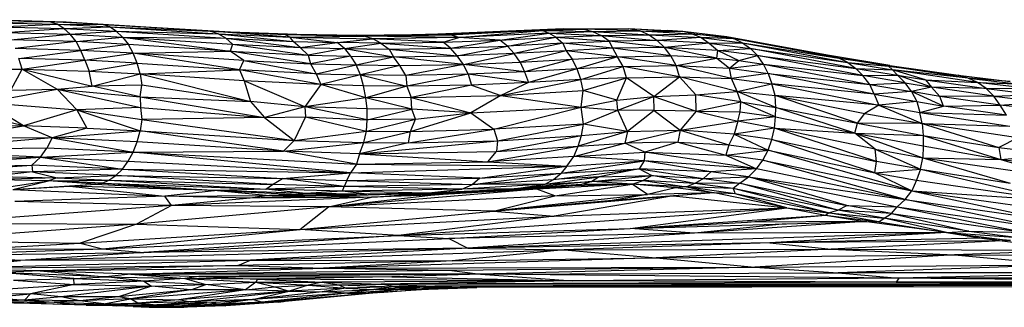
# Paper-space layout '_Izquierda' of a CAD drawing. Header units: millimetres. Extents: x 71 to 677, y -2 to 78.
# Tile 10 of 11: x 561 to 635, y 1 to 23. Entities that reach past the tile are written whole.
import ezdxf

# ---------------------------------------------------------------- set-up
doc = ezdxf.new("R2010")
doc.units = ezdxf.units.MM

psp = doc.layouts.new('_Izquierda')

# ---------------------------------------------------------------- linework, layer by layer
at = {"color": 7, "linetype": 'Continuous', "lineweight": 25}
for p, q in [((563.465, 22.403), (558.16, 22.558)), ((564.705, 22.385), (558.16, 22.558)), ((563.465, 22.403), (559.098, 22.346)), ((559.098, 22.346), (564.011, 22.22)), ((564.011, 22.22), (563.465, 22.403)), ((564.705, 22.385), (563.465, 22.403)), ((567.478, 22.203), (563.465, 22.403)), ((567.478, 22.203), (564.705, 22.385)), ((564.705, 22.385), (577.08, 21.646)), ((559.607, 22.034), (564.011, 22.22)), ((559.607, 22.034), (564.53, 21.903)), ((560.077, 21.596), (564.53, 21.903)), ((560.077, 21.596), (565.01, 21.462)), ((564.53, 21.903), (564.011, 22.22)), ((564.011, 22.22), (567.97, 22.017)), ((564.011, 22.22), (567.478, 22.203)), ((564.53, 21.903), (567.97, 22.017)), ((565.01, 21.462), (564.53, 21.903)), ((564.53, 21.903), (568.475, 21.696)), ((565.01, 21.462), (568.475, 21.696)), ((567.97, 22.017), (567.478, 22.203)), ((567.478, 22.203), (577.08, 21.646)), ((575.562, 21.703), (567.478, 22.203)), ((568.475, 21.696), (567.97, 22.017)), ((567.97, 22.017), (576.169, 21.506)), ((567.97, 22.017), (575.562, 21.703)), ((568.941, 21.252), (568.475, 21.696)), ((568.475, 21.696), (576.724, 21.178)), ((568.475, 21.696), (576.169, 21.506)), ((576.169, 21.506), (575.562, 21.703)), ((575.562, 21.703), (577.08, 21.646)), ((581.571, 21.242), (575.562, 21.703)), ((575.562, 21.703), (581.195, 21.436)), ((577.08, 21.646), (581.195, 21.436)), ((577.08, 21.646), (582.083, 21.46)), ((602.158, 21.875), (592.707, 21.476)), ((592.811, 21.461), (602.158, 21.875)), ((593.635, 21.417), (602.158, 21.875)), ((600.637, 21.737), (593.635, 21.417)), ((594.304, 21.226), (600.637, 21.737)), ((601.075, 21.547), (594.304, 21.226)), ((597.387, 21.017), (601.075, 21.547)), ((602.158, 21.875), (600.637, 21.737)), ((600.637, 21.737), (603.683, 21.855)), ((600.637, 21.737), (601.075, 21.547)), ((600.637, 21.737), (604.363, 21.681)), ((601.075, 21.547), (604.363, 21.681)), ((601.604, 21.232), (601.075, 21.547)), ((601.075, 21.547), (605.012, 21.378)), ((602.158, 21.875), (607.087, 21.909)), ((602.158, 21.875), (603.683, 21.855)), ((603.683, 21.855), (607.087, 21.909)), ((603.683, 21.855), (604.363, 21.681)), ((607.97, 21.713), (603.683, 21.855)), ((604.363, 21.681), (607.97, 21.713)), ((604.363, 21.681), (605.012, 21.378)), ((604.363, 21.681), (608.633, 21.415)), ((607.087, 21.909), (607.97, 21.713)), ((607.087, 21.909), (611.175, 21.675)), ((607.087, 21.909), (609.985, 21.744)), ((607.97, 21.713), (608.633, 21.415)), ((607.97, 21.713), (611.878, 21.506)), ((607.97, 21.713), (611.175, 21.675)), ((611.175, 21.675), (609.985, 21.744)), ((611.878, 21.506), (611.175, 21.675)), ((614.499, 21.27), (611.175, 21.675)), ((560.497, 21.043), (565.01, 21.462)), ((565.443, 20.906), (560.497, 21.043)), ((565.443, 20.906), (560.849, 20.39)), ((565.443, 20.906), (565.01, 21.462)), ((565.01, 21.462), (568.941, 21.252)), ((565.443, 20.906), (568.941, 21.252)), ((565.807, 20.249), (565.443, 20.906)), ((569.398, 20.692), (565.443, 20.906)), ((568.941, 21.252), (569.398, 20.692)), ((568.941, 21.252), (577.059, 20.194)), ((568.941, 21.252), (577.237, 20.725)), ((568.941, 21.252), (576.724, 21.178)), ((576.724, 21.178), (576.169, 21.506)), ((576.169, 21.506), (581.811, 20.93)), ((576.169, 21.506), (581.571, 21.242)), ((577.237, 20.725), (576.724, 21.178)), ((576.724, 21.178), (582.336, 20.475)), ((576.724, 21.178), (581.811, 20.93)), ((581.195, 21.436), (582.083, 21.46)), ((581.195, 21.436), (581.571, 21.242)), ((581.195, 21.436), (587.133, 21.321)), ((581.571, 21.242), (587.133, 21.321)), ((581.811, 20.93), (581.571, 21.242)), ((581.571, 21.242), (585.136, 20.836)), ((581.571, 21.242), (587.817, 21.124)), ((582.336, 20.475), (581.811, 20.93)), ((581.811, 20.93), (585.136, 20.836)), ((582.083, 21.46), (587.133, 21.321)), ((582.083, 21.46), (586.615, 21.383)), ((582.336, 20.475), (585.136, 20.836)), ((585.136, 20.836), (587.817, 21.124)), ((585.667, 20.381), (585.136, 20.836)), ((588.406, 20.795), (585.136, 20.836)), ((585.667, 20.381), (588.406, 20.795)), ((586.615, 21.383), (592.811, 21.461)), ((586.615, 21.383), (593.635, 21.417)), ((587.133, 21.321), (586.615, 21.383)), ((587.133, 21.321), (593.635, 21.417)), ((587.817, 21.124), (587.133, 21.321)), ((594.304, 21.226), (587.133, 21.321)), ((594.304, 21.226), (587.817, 21.124)), ((588.406, 20.795), (587.817, 21.124)), ((593.119, 20.859), (587.817, 21.124)), ((588.406, 20.795), (593.119, 20.859)), ((588.406, 20.795), (589.047, 20.341)), ((588.406, 20.795), (593.674, 20.411)), ((592.707, 21.476), (591.784, 21.448)), ((592.811, 21.461), (592.707, 21.476)), ((593.635, 21.417), (592.811, 21.461)), ((593.119, 20.859), (594.304, 21.226)), ((593.119, 20.859), (597.387, 21.017)), ((593.674, 20.411), (593.119, 20.859)), ((594.304, 21.226), (593.635, 21.417)), ((593.674, 20.411), (597.387, 21.017)), ((597.387, 21.017), (594.304, 21.226)), ((597.387, 21.017), (601.604, 21.232)), ((597.958, 20.575), (597.387, 21.017)), ((597.958, 20.575), (601.604, 21.232)), ((602.132, 20.795), (597.958, 20.575)), ((602.132, 20.795), (598.473, 20.022)), ((601.604, 21.232), (605.012, 21.378)), ((601.604, 21.232), (602.132, 20.795)), ((601.604, 21.232), (605.615, 20.953)), ((602.132, 20.795), (605.615, 20.953)), ((602.132, 20.795), (602.393, 20.226)), ((605.893, 20.408), (602.132, 20.795)), ((605.012, 21.378), (608.633, 21.415)), ((605.615, 20.953), (605.012, 21.378)), ((605.012, 21.378), (609.248, 20.996)), ((609.248, 20.996), (605.615, 20.953)), ((605.893, 20.408), (605.615, 20.953)), ((609.802, 20.465), (605.615, 20.953)), ((608.633, 21.415), (611.878, 21.506)), ((608.633, 21.415), (609.248, 20.996)), ((608.633, 21.415), (612.549, 21.208)), ((612.549, 21.208), (609.248, 20.996)), ((609.802, 20.465), (609.248, 20.996)), ((613.171, 20.788), (609.248, 20.996)), ((613.171, 20.788), (609.802, 20.465)), ((611.878, 21.506), (612.549, 21.208)), ((615.076, 21.116), (611.878, 21.506)), ((611.878, 21.506), (614.499, 21.27)), ((612.549, 21.208), (613.171, 20.788)), ((612.549, 21.208), (615.68, 20.821)), ((615.076, 21.116), (612.549, 21.208)), ((613.171, 20.788), (615.68, 20.821)), ((613.171, 20.788), (613.825, 20.249)), ((613.171, 20.788), (616.267, 20.394)), ((614.499, 21.27), (615.076, 21.116)), ((622.226, 19.86), (614.499, 21.27)), ((615.076, 21.116), (615.68, 20.821)), ((622.933, 19.666), (615.076, 21.116)), ((622.226, 19.86), (615.076, 21.116)), ((615.68, 20.821), (616.267, 20.394)), ((615.68, 20.821), (623.604, 19.341)), ((615.68, 20.821), (622.933, 19.666)), ((565.807, 20.249), (560.849, 20.39)), ((561.146, 19.649), (565.807, 20.249)), ((569.398, 20.692), (565.807, 20.249)), ((566.104, 19.508), (565.807, 20.249)), ((569.748, 20.029), (565.807, 20.249)), ((569.748, 20.029), (569.398, 20.692)), ((577.059, 20.194), (569.398, 20.692)), ((569.748, 20.029), (577.059, 20.194)), ((577.237, 20.725), (577.059, 20.194)), ((578.089, 19.495), (577.059, 20.194)), ((583.124, 19.246), (577.059, 20.194)), ((577.059, 20.194), (582.949, 19.9)), ((577.237, 20.725), (582.949, 19.9)), ((577.237, 20.725), (582.336, 20.475)), ((582.336, 20.475), (582.949, 19.9)), ((582.336, 20.475), (585.667, 20.381)), ((585.667, 20.381), (582.949, 19.9)), ((585.667, 20.381), (586.142, 19.814)), ((585.667, 20.381), (589.363, 19.775)), ((585.667, 20.381), (589.047, 20.341)), ((589.047, 20.341), (593.674, 20.411)), ((589.047, 20.341), (589.363, 19.775)), ((589.047, 20.341), (594.171, 19.851)), ((593.674, 20.411), (597.958, 20.575)), ((594.171, 19.851), (593.674, 20.411)), ((594.171, 19.851), (597.958, 20.575)), ((597.958, 20.575), (598.473, 20.022)), ((602.393, 20.226), (598.473, 20.022)), ((602.393, 20.226), (598.916, 19.371)), ((605.893, 20.408), (602.393, 20.226)), ((602.393, 20.226), (602.845, 19.581)), ((606.257, 19.762), (602.393, 20.226)), ((609.802, 20.465), (605.893, 20.408)), ((606.257, 19.762), (605.893, 20.408)), ((610.279, 19.834), (605.893, 20.408)), ((610.279, 19.834), (609.802, 20.465)), ((613.732, 19.658), (609.802, 20.465)), ((613.825, 20.249), (609.802, 20.465)), ((613.732, 19.658), (613.825, 20.249)), ((613.825, 20.249), (616.267, 20.394)), ((613.825, 20.249), (615.395, 19.482)), ((616.798, 19.853), (613.825, 20.249)), ((616.798, 19.853), (616.267, 20.394)), ((624.222, 18.893), (616.267, 20.394)), ((616.267, 20.394), (623.604, 19.341)), ((561.377, 18.836), (561.146, 19.649)), ((566.104, 19.508), (561.146, 19.649)), ((561.377, 18.836), (566.104, 19.508)), ((566.104, 19.508), (569.748, 20.029)), ((566.104, 19.508), (566.423, 18.696)), ((570.059, 19.29), (566.104, 19.508)), ((570.059, 19.29), (569.748, 20.029)), ((577.758, 18.782), (569.748, 20.029)), ((578.089, 19.495), (569.748, 20.029)), ((577.758, 18.782), (578.089, 19.495)), ((578.089, 19.495), (583.53, 18.495)), ((578.089, 19.495), (583.124, 19.246)), ((582.949, 19.9), (583.124, 19.246)), ((582.949, 19.9), (586.142, 19.814)), ((586.142, 19.814), (583.124, 19.246)), ((586.142, 19.814), (586.549, 19.149)), ((586.142, 19.814), (589.363, 19.775)), ((586.549, 19.149), (589.363, 19.775)), ((589.363, 19.775), (594.171, 19.851)), ((589.858, 19.114), (589.363, 19.775)), ((594.635, 19.19), (589.363, 19.775)), ((598.473, 20.022), (594.171, 19.851)), ((594.635, 19.19), (594.171, 19.851)), ((594.635, 19.19), (598.473, 20.022)), ((594.635, 19.19), (598.916, 19.371)), ((598.916, 19.371), (598.473, 20.022)), ((598.916, 19.371), (602.845, 19.581)), ((598.916, 19.371), (599.236, 18.631)), ((602.845, 19.581), (599.236, 18.631)), ((602.845, 19.581), (606.257, 19.762)), ((603.213, 18.854), (602.845, 19.581)), ((606.257, 19.762), (603.213, 18.854)), ((606.257, 19.762), (610.279, 19.834)), ((606.681, 19.041), (606.257, 19.762)), ((610.667, 19.123), (606.257, 19.762)), ((610.667, 19.123), (610.279, 19.834)), ((613.732, 19.658), (610.279, 19.834)), ((610.667, 19.123), (613.732, 19.658)), ((613.732, 19.658), (614.695, 18.906)), ((613.732, 19.658), (615.395, 19.482)), ((614.695, 18.906), (615.395, 19.482)), ((615.395, 19.482), (616.798, 19.853)), ((615.395, 19.482), (617.25, 19.22)), ((617.25, 19.22), (616.798, 19.853)), ((624.742, 18.348), (616.798, 19.853)), ((616.798, 19.853), (624.222, 18.893)), ((622.933, 19.666), (622.226, 19.86)), ((626.782, 19.12), (622.226, 19.86)), ((623.604, 19.341), (622.933, 19.666)), ((626.672, 19.052), (622.933, 19.666)), ((622.933, 19.666), (626.782, 19.12)), ((623.604, 19.341), (624.222, 18.893)), ((623.604, 19.341), (626.969, 18.78)), ((623.604, 19.341), (626.672, 19.052)), ((556.762, 18.804), (561.377, 18.836)), ((560.535, 17.245), (561.377, 18.836)), ((561.377, 18.836), (564.014, 17.337)), ((561.377, 18.836), (566.649, 17.56)), ((561.377, 18.836), (566.423, 18.696)), ((566.423, 18.696), (570.059, 19.29)), ((566.649, 17.56), (566.423, 18.696)), ((566.423, 18.696), (570.28, 18.481)), ((570.28, 18.481), (570.059, 19.29)), ((570.059, 19.29), (577.758, 18.782)), ((570.28, 18.481), (577.758, 18.782)), ((577.758, 18.782), (578.111, 17.951)), ((583.897, 17.675), (577.758, 18.782)), ((583.53, 18.495), (577.758, 18.782)), ((583.124, 19.246), (583.53, 18.495)), ((583.124, 19.246), (586.549, 19.149)), ((583.53, 18.495), (586.549, 19.149)), ((586.877, 18.402), (586.549, 19.149)), ((586.549, 19.149), (589.858, 19.114)), ((589.858, 19.114), (586.877, 18.402)), ((589.858, 19.114), (594.635, 19.19)), ((590.29, 18.367), (589.858, 19.114)), ((594.635, 19.19), (590.29, 18.367)), ((594.999, 18.448), (594.635, 19.19)), ((599.236, 18.631), (594.635, 19.19)), ((599.236, 18.631), (594.999, 18.448)), ((603.213, 18.854), (599.236, 18.631)), ((599.236, 18.631), (599.538, 17.833)), ((603.213, 18.854), (599.538, 17.833)), ((606.681, 19.041), (603.213, 18.854)), ((603.487, 18.061), (603.213, 18.854)), ((603.487, 18.061), (606.681, 19.041)), ((606.681, 19.041), (610.667, 19.123)), ((606.937, 18.185), (606.681, 19.041)), ((610.933, 18.259), (606.681, 19.041)), ((610.933, 18.259), (610.667, 19.123)), ((614.844, 18.139), (610.667, 19.123)), ((610.667, 19.123), (614.695, 18.906)), ((614.695, 18.906), (617.25, 19.22)), ((614.844, 18.139), (614.695, 18.906)), ((614.695, 18.906), (617.619, 18.498)), ((617.619, 18.498), (617.25, 19.22)), ((617.25, 19.22), (625.272, 17.679)), ((617.25, 19.22), (624.742, 18.348)), ((624.742, 18.348), (624.222, 18.893)), ((624.222, 18.893), (627.36, 18.379)), ((624.222, 18.893), (626.969, 18.78)), ((626.672, 19.052), (626.782, 19.12)), ((626.969, 18.78), (626.672, 19.052)), ((632.672, 18.17), (626.672, 19.052)), ((626.672, 19.052), (631.925, 18.378)), ((626.782, 19.12), (631.925, 18.378)), ((626.969, 18.78), (627.36, 18.379)), ((629.469, 18.027), (626.969, 18.78)), ((633.381, 17.831), (626.969, 18.78)), ((632.672, 18.17), (626.969, 18.78)), ((566.649, 17.56), (570.28, 18.481)), ((570.28, 18.481), (570.416, 17.625)), ((570.28, 18.481), (578.587, 16.4)), ((578.111, 17.951), (570.28, 18.481)), ((578.111, 17.951), (578.587, 16.4)), ((582.693, 15.989), (578.111, 17.951)), ((583.897, 17.675), (578.111, 17.951)), ((583.53, 18.495), (583.897, 17.675)), ((583.53, 18.495), (586.877, 18.402)), ((586.877, 18.402), (583.897, 17.675)), ((587.119, 17.591), (586.877, 18.402)), ((586.877, 18.402), (590.367, 17.556)), ((590.29, 18.367), (586.877, 18.402)), ((594.999, 18.448), (590.29, 18.367)), ((590.29, 18.367), (590.367, 17.556)), ((594.999, 18.448), (590.367, 17.556)), ((594.999, 18.448), (595.251, 17.643)), ((599.538, 17.833), (594.999, 18.448)), ((599.538, 17.833), (595.251, 17.643)), ((597.455, 16.863), (603.487, 18.061)), ((599.538, 17.833), (597.455, 16.863)), ((603.487, 18.061), (599.538, 17.833)), ((606.937, 18.185), (603.487, 18.061)), ((603.66, 17.224), (603.487, 18.061)), ((603.66, 17.224), (606.937, 18.185)), ((606.205, 16.509), (606.937, 18.185)), ((606.937, 18.185), (610.933, 18.259)), ((608.987, 16.785), (606.937, 18.185)), ((608.987, 16.785), (610.933, 18.259)), ((612.162, 16.899), (610.933, 18.259)), ((615.264, 17.155), (610.933, 18.259)), ((610.933, 18.259), (614.844, 18.139)), ((617.619, 18.498), (614.844, 18.139)), ((615.264, 17.155), (614.844, 18.139)), ((614.844, 18.139), (617.886, 17.728)), ((617.619, 18.498), (617.886, 17.728)), ((625.599, 16.951), (617.619, 18.498)), ((617.619, 18.498), (625.272, 17.679)), ((624.742, 18.348), (627.36, 18.379)), ((625.272, 17.679), (624.742, 18.348)), ((627.93, 17.811), (624.742, 18.348)), ((625.272, 17.679), (627.93, 17.811)), ((627.93, 17.811), (627.36, 18.379)), ((629.926, 17.476), (627.36, 18.379)), ((627.36, 18.379), (629.469, 18.027)), ((628.419, 17.144), (627.93, 17.811)), ((627.93, 17.811), (629.926, 17.476)), ((629.469, 18.027), (629.926, 17.476)), ((629.469, 18.027), (633.381, 17.831)), ((629.469, 18.027), (634.034, 17.368)), ((632.672, 18.17), (631.925, 18.378)), ((631.925, 18.378), (635.839, 17.909)), ((633.381, 17.831), (632.672, 18.17)), ((632.672, 18.17), (636.352, 17.73)), ((635.839, 17.909), (632.672, 18.17)), ((634.034, 17.368), (633.381, 17.831)), ((637.034, 17.394), (633.381, 17.831)), ((633.381, 17.831), (636.352, 17.73)), ((558.582, 16.323), (564.014, 17.337)), ((560.535, 17.245), (564.014, 17.337)), ((564.014, 17.337), (566.649, 17.56)), ((565.506, 15.761), (564.014, 17.337)), ((564.014, 17.337), (570.3, 15.948)), ((564.014, 17.337), (570.272, 16.74)), ((570.416, 17.625), (566.649, 17.56)), ((570.272, 16.74), (566.649, 17.56)), ((570.272, 16.74), (570.416, 17.625)), ((578.587, 16.4), (570.416, 17.625)), ((583.897, 17.675), (582.693, 15.989)), ((587.282, 16.679), (583.897, 17.675)), ((587.119, 17.591), (583.897, 17.675)), ((587.282, 16.679), (587.119, 17.591)), ((590.367, 17.556), (587.119, 17.591)), ((590.367, 17.556), (587.282, 16.679)), ((595.251, 17.643), (590.367, 17.556)), ((590.367, 17.556), (590.694, 16.705)), ((595.251, 17.643), (590.694, 16.705)), ((595.251, 17.643), (597.455, 16.863)), ((597.455, 16.863), (603.66, 17.224)), ((603.511, 15.975), (603.66, 17.224)), ((606.205, 16.509), (603.66, 17.224)), ((612.162, 16.899), (615.264, 17.155)), ((615.264, 17.155), (617.886, 17.728)), ((615.557, 16.386), (615.264, 17.155)), ((618.185, 15.951), (615.264, 17.155)), ((615.264, 17.155), (618.126, 16.856)), ((618.126, 16.856), (617.886, 17.728)), ((617.886, 17.728), (625.944, 16.133)), ((625.599, 16.951), (617.886, 17.728)), ((625.599, 16.951), (625.272, 17.679)), ((625.272, 17.679), (628.419, 17.144)), ((628.419, 17.144), (625.599, 16.951)), ((629.926, 17.476), (628.419, 17.144)), ((628.419, 17.144), (628.813, 16.396)), ((630.817, 16.056), (628.419, 17.144)), ((630.539, 16.787), (628.419, 17.144)), ((630.539, 16.787), (629.926, 17.476)), ((634.622, 16.792), (629.926, 17.476)), ((634.034, 17.368), (629.926, 17.476)), ((634.034, 17.368), (637.034, 17.394)), ((634.034, 17.368), (634.622, 16.792)), ((634.034, 17.368), (637.69, 16.93)), ((570.272, 16.74), (570.3, 15.948)), ((570.272, 16.74), (579.643, 15.203)), ((570.272, 16.74), (578.587, 16.4)), ((578.587, 16.4), (579.643, 15.203)), ((582.693, 15.989), (578.587, 16.4)), ((587.282, 16.679), (582.693, 15.989)), ((590.694, 16.705), (587.282, 16.679)), ((587.397, 15.858), (587.282, 16.679)), ((590.756, 15.832), (587.282, 16.679)), ((590.694, 16.705), (597.455, 16.863)), ((590.756, 15.832), (590.694, 16.705)), ((590.694, 16.705), (595.208, 15.551)), ((597.455, 16.863), (595.208, 15.551)), ((597.455, 16.863), (603.511, 15.975)), ((603.511, 15.975), (606.205, 16.509)), ((606.205, 16.509), (608.987, 16.785)), ((606.286, 15.741), (606.205, 16.509)), ((606.286, 15.741), (608.987, 16.785)), ((608.987, 16.785), (612.162, 16.899)), ((609.016, 15.722), (608.987, 16.785)), ((608.987, 16.785), (612.19, 15.663)), ((612.19, 15.663), (612.162, 16.899)), ((615.557, 16.386), (612.162, 16.899)), ((612.19, 15.663), (615.557, 16.386)), ((615.51, 15.624), (615.557, 16.386)), ((615.557, 16.386), (618.185, 15.951)), ((618.169, 15.249), (615.557, 16.386)), ((618.185, 15.951), (618.126, 16.856)), ((624.332, 14.779), (618.126, 16.856)), ((625.944, 16.133), (618.126, 16.856)), ((618.126, 16.856), (624.884, 15.508)), ((625.599, 16.951), (625.944, 16.133)), ((625.599, 16.951), (628.813, 16.396)), ((628.813, 16.396), (625.944, 16.133)), ((628.813, 16.396), (629.034, 15.579)), ((628.813, 16.396), (630.817, 16.056)), ((634.622, 16.792), (630.539, 16.787)), ((630.817, 16.056), (630.539, 16.787)), ((635.102, 16.13), (630.539, 16.787)), ((634.622, 16.792), (637.69, 16.93)), ((635.102, 16.13), (634.622, 16.792)), ((634.622, 16.792), (638.268, 16.359)), ((635.102, 16.13), (638.268, 16.359)), ((561.493, 14.57), (555.838, 15.961)), ((561.493, 14.57), (558.582, 16.323)), ((558.582, 16.323), (565.506, 15.761)), ((565.506, 15.761), (561.493, 14.57)), ((570.3, 15.948), (565.506, 15.761)), ((565.506, 15.761), (566.248, 14.397)), ((565.506, 15.761), (570.398, 15.058)), ((565.506, 15.761), (570.269, 14.188)), ((570.3, 15.948), (570.398, 15.058)), ((570.3, 15.948), (579.643, 15.203)), ((582.693, 15.989), (579.643, 15.203)), ((582.693, 15.989), (582.747, 15.241)), ((587.391, 15.027), (582.693, 15.989)), ((587.397, 15.858), (582.693, 15.989)), ((587.391, 15.027), (587.397, 15.858)), ((587.391, 15.027), (590.756, 15.832)), ((590.756, 15.832), (587.397, 15.858)), ((591.03, 15.062), (590.756, 15.832)), ((595.208, 15.551), (590.756, 15.832)), ((595.208, 15.551), (603.511, 15.975)), ((596.933, 14.314), (603.511, 15.975)), ((603.698, 14.698), (603.511, 15.975)), ((603.511, 15.975), (606.286, 15.741)), ((603.698, 14.698), (606.286, 15.741)), ((607.005, 14.135), (606.286, 15.741)), ((609.016, 15.722), (606.286, 15.741)), ((609.016, 15.722), (607.005, 14.135)), ((609.016, 15.722), (610.988, 14.25)), ((612.19, 15.663), (609.016, 15.722)), ((612.19, 15.663), (610.988, 14.25)), ((612.19, 15.663), (615.326, 14.912)), ((612.19, 15.663), (615.51, 15.624)), ((615.326, 14.912), (615.51, 15.624)), ((615.51, 15.624), (618.169, 15.249)), ((618.169, 15.249), (618.185, 15.951)), ((624.147, 14.011), (618.185, 15.951)), ((618.185, 15.951), (624.332, 14.779)), ((625.944, 16.133), (624.884, 15.508)), ((625.944, 16.133), (629.224, 14.733)), ((625.944, 16.133), (629.034, 15.579)), ((629.034, 15.579), (630.817, 16.056)), ((630.817, 16.056), (635.102, 16.13)), ((635.568, 15.368), (630.817, 16.056)), ((635.568, 15.368), (635.102, 16.13)), ((638.79, 15.683), (635.102, 16.13)), ((570.398, 15.058), (570.269, 14.188)), ((579.643, 15.203), (570.398, 15.058)), ((570.398, 15.058), (581.897, 13.455)), ((579.643, 15.203), (582.747, 15.241)), ((579.643, 15.203), (581.897, 13.455)), ((582.747, 15.241), (581.897, 13.455)), ((582.747, 15.241), (587.337, 14.176)), ((582.747, 15.241), (587.391, 15.027)), ((587.337, 14.176), (591.03, 15.062)), ((587.337, 14.176), (587.391, 15.027)), ((591.03, 15.062), (587.391, 15.027)), ((590.64, 14.149), (595.208, 15.551)), ((590.64, 14.149), (591.03, 15.062)), ((591.03, 15.062), (595.208, 15.551)), ((595.208, 15.551), (596.933, 14.314)), ((610.988, 14.25), (615.326, 14.912)), ((615.326, 14.912), (615.048, 13.938)), ((618.169, 15.249), (615.326, 14.912)), ((618.078, 14.401), (615.326, 14.912)), ((618.078, 14.401), (618.169, 15.249)), ((618.169, 15.249), (624.147, 14.011)), ((624.332, 14.779), (624.884, 15.508)), ((624.884, 15.508), (629.224, 14.733)), ((629.224, 14.733), (629.034, 15.579)), ((629.034, 15.579), (635.824, 14.546)), ((629.034, 15.579), (635.568, 15.368)), ((561.493, 14.57), (555.815, 14.446)), ((555.865, 13.624), (561.493, 14.57)), ((563.652, 13.675), (561.493, 14.57)), ((566.248, 14.397), (561.493, 14.57)), ((566.248, 14.397), (563.652, 13.675)), ((563.652, 13.675), (570.269, 14.188)), ((566.248, 14.397), (570.269, 14.188)), ((570.055, 13.359), (570.269, 14.188)), ((570.269, 14.188), (581.897, 13.455)), ((581.07, 12.663), (570.269, 14.188)), ((581.897, 13.455), (587.337, 14.176)), ((587.138, 13.315), (587.337, 14.176)), ((587.138, 13.315), (590.64, 14.149)), ((587.337, 14.176), (590.64, 14.149)), ((590.506, 13.289), (596.933, 14.314)), ((590.506, 13.289), (590.64, 14.149)), ((590.64, 14.149), (596.933, 14.314)), ((603.698, 14.698), (596.933, 14.314)), ((596.933, 14.314), (597.206, 13.445)), ((597.206, 13.445), (603.698, 14.698)), ((607.005, 14.135), (603.3, 13.029)), ((603.55, 13.845), (603.698, 14.698)), ((603.55, 13.845), (607.005, 14.135)), ((607.005, 14.135), (603.698, 14.698)), ((606.812, 13.256), (610.988, 14.25)), ((607.005, 14.135), (606.812, 13.256)), ((607.005, 14.135), (610.988, 14.25)), ((610.988, 14.25), (610.788, 13.348)), ((610.988, 14.25), (614.654, 13.136)), ((615.048, 13.938), (610.988, 14.25)), ((618.078, 14.401), (615.048, 13.938)), ((617.883, 13.548), (618.078, 14.401)), ((625.766, 11.893), (618.078, 14.401)), ((625.669, 12.808), (618.078, 14.401)), ((618.078, 14.401), (624.147, 14.011)), ((624.147, 14.011), (624.332, 14.779)), ((624.332, 14.779), (629.278, 13.847)), ((629.224, 14.733), (624.332, 14.779)), ((629.224, 14.733), (629.278, 13.847)), ((629.224, 14.733), (634.992, 12.95)), ((636.423, 13.656), (629.224, 14.733)), ((629.224, 14.733), (635.824, 14.546)), ((563.652, 13.675), (552.082, 12.696)), ((563.652, 13.675), (555.865, 13.624)), ((563.652, 13.675), (563.255, 12.9)), ((563.652, 13.675), (569.745, 12.592)), ((570.055, 13.359), (563.652, 13.675)), ((569.745, 12.592), (570.055, 13.359)), ((581.07, 12.663), (570.055, 13.359)), ((581.07, 12.663), (581.897, 13.455)), ((581.897, 13.455), (587.138, 13.315)), ((586.809, 12.458), (597.206, 13.445)), ((590.506, 13.289), (597.206, 13.445)), ((597.145, 12.642), (603.55, 13.845)), ((597.206, 13.445), (597.145, 12.642)), ((597.206, 13.445), (603.55, 13.845)), ((603.3, 13.029), (603.55, 13.845)), ((615.048, 13.938), (614.654, 13.136)), ((615.048, 13.938), (617.597, 12.736)), ((617.883, 13.548), (615.048, 13.938)), ((617.597, 12.736), (617.883, 13.548)), ((617.883, 13.548), (625.766, 11.893)), ((625.655, 11.038), (617.883, 13.548)), ((625.669, 12.808), (624.147, 14.011)), ((624.147, 14.011), (629.289, 13.059)), ((624.147, 14.011), (629.263, 12.171)), ((624.147, 14.011), (629.278, 13.847)), ((629.278, 13.847), (629.289, 13.059)), ((629.278, 13.847), (635.135, 12.041)), ((629.278, 13.847), (634.992, 12.95)), ((636.423, 13.656), (634.992, 12.95)), ((563.255, 12.9), (552.082, 12.696)), ((562.769, 12.215), (552.082, 12.696)), ((562.769, 12.215), (563.255, 12.9)), ((569.745, 12.592), (563.255, 12.9)), ((569.745, 12.592), (581.07, 12.663)), ((581.07, 12.663), (587.138, 13.315)), ((586.593, 11.69), (581.07, 12.663)), ((586.809, 12.458), (581.07, 12.663)), ((586.809, 12.458), (587.138, 13.315)), ((590.506, 13.289), (586.809, 12.458)), ((586.809, 12.458), (597.145, 12.642)), ((587.138, 13.315), (590.506, 13.289)), ((596.476, 11.871), (603.3, 13.029)), ((596.476, 11.871), (597.145, 12.642)), ((597.145, 12.642), (603.3, 13.029)), ((602.953, 12.272), (606.812, 13.256)), ((602.953, 12.272), (603.3, 13.029)), ((603.3, 13.029), (606.812, 13.256)), ((610.788, 13.348), (606.812, 13.256)), ((608.305, 12.588), (606.812, 13.256)), ((610.788, 13.348), (608.305, 12.588)), ((610.788, 13.348), (614.412, 12.365)), ((610.788, 13.348), (614.654, 13.136)), ((614.654, 13.136), (614.412, 12.365)), ((614.412, 12.365), (617.597, 12.736)), ((614.654, 13.136), (617.597, 12.736)), ((617.204, 11.98), (617.597, 12.736)), ((617.597, 12.736), (625.655, 11.038)), ((628.434, 9.679), (617.597, 12.736)), ((625.766, 11.893), (625.669, 12.808)), ((625.669, 12.808), (629.263, 12.171)), ((625.669, 12.808), (629.077, 11.297)), ((629.289, 13.059), (629.263, 12.171)), ((629.289, 13.059), (635.135, 12.041)), ((634.992, 12.95), (635.135, 12.041)), ((634.992, 12.95), (639.54, 12.402)), ((551.206, 11.374), (562.769, 12.215)), ((551.513, 11.975), (562.769, 12.215)), ((562.124, 11.616), (562.769, 12.215)), ((562.769, 12.215), (569.745, 12.592)), ((562.769, 12.215), (569.375, 11.905)), ((562.769, 12.215), (568.935, 11.314)), ((568.935, 11.314), (569.375, 11.905)), ((569.375, 11.905), (569.745, 12.592)), ((569.375, 11.905), (586.132, 11.018)), ((586.132, 11.018), (569.745, 12.592)), ((569.745, 12.592), (586.593, 11.69)), ((586.809, 12.458), (586.593, 11.69)), ((586.809, 12.458), (596.476, 11.871)), ((602.953, 12.272), (596.476, 11.871)), ((602.007, 11.006), (608.256, 11.936)), ((602.444, 11.544), (602.953, 12.272)), ((602.444, 11.544), (608.256, 11.936)), ((602.953, 12.272), (608.305, 12.588)), ((608.256, 11.936), (602.953, 12.272)), ((608.256, 11.936), (607.898, 11.343)), ((608.305, 12.588), (608.256, 11.936)), ((616.723, 11.333), (608.256, 11.936)), ((613.292, 11.098), (608.256, 11.936)), ((616.723, 11.333), (608.305, 12.588)), ((608.305, 12.588), (614.412, 12.365)), ((614.412, 12.365), (616.723, 11.333)), ((617.204, 11.98), (614.412, 12.365)), ((616.723, 11.333), (617.204, 11.98)), ((617.204, 11.98), (628.434, 9.679)), ((627.935, 9.028), (617.204, 11.98)), ((625.655, 11.038), (625.766, 11.893)), ((629.077, 11.297), (625.766, 11.893)), ((629.077, 11.297), (629.263, 12.171)), ((629.263, 12.171), (635.135, 12.041)), ((629.263, 12.171), (635.845, 10.256)), ((629.263, 12.171), (639.764, 10.666)), ((635.135, 12.041), (639.54, 12.402)), ((635.135, 12.041), (639.764, 10.666)), ((635.135, 12.041), (639.486, 11.575)), ((551.206, 11.374), (562.124, 11.616)), ((554.28, 11.049), (562.124, 11.616)), ((562.124, 11.616), (562.163, 11.109)), ((568.935, 11.314), (562.124, 11.616)), ((568.935, 11.314), (562.163, 11.109)), ((568.444, 10.834), (568.935, 11.314)), ((568.935, 11.314), (586.132, 11.018)), ((568.935, 11.314), (581.006, 10.613)), ((586.593, 11.69), (586.132, 11.018)), ((586.132, 11.018), (602.444, 11.544)), ((586.593, 11.69), (596.476, 11.871)), ((586.593, 11.69), (602.444, 11.544)), ((595.885, 10.634), (602.444, 11.544)), ((596.476, 11.871), (602.444, 11.544)), ((601.432, 10.529), (607.898, 11.343)), ((602.444, 11.544), (602.007, 11.006)), ((602.007, 11.006), (607.898, 11.343)), ((607.898, 11.343), (604.873, 10.741)), ((607.898, 11.343), (608.844, 10.823)), ((613.292, 11.098), (607.898, 11.343)), ((607.898, 11.343), (612.726, 10.605)), ((616.723, 11.333), (613.292, 11.098)), ((616.132, 10.718), (616.723, 11.333)), ((627.935, 9.028), (616.723, 11.333)), ((625.655, 11.038), (629.077, 11.297)), ((629.077, 11.297), (628.795, 10.473)), ((629.077, 11.297), (635.845, 10.256)), ((629.077, 11.297), (639.275, 8.956)), ((562.163, 11.109), (554.28, 11.049)), ((554.538, 9.091), (563.374, 10.421)), ((564.035, 10.658), (558.543, 10.51)), ((563.374, 10.421), (558.543, 10.51)), ((562.163, 11.109), (559.123, 10.765)), ((559.123, 10.765), (564.035, 10.658)), ((560.679, 9.77), (563.374, 10.421)), ((562.163, 11.109), (564.035, 10.658)), ((568.444, 10.834), (562.163, 11.109)), ((564.035, 10.658), (563.374, 10.421)), ((563.374, 10.421), (567.918, 10.478)), ((567.437, 10.249), (563.374, 10.421)), ((566.924, 10.168), (563.374, 10.421)), ((564.035, 10.658), (568.444, 10.834)), ((564.035, 10.658), (567.918, 10.478)), ((567.437, 10.249), (567.918, 10.478)), ((567.918, 10.478), (568.444, 10.834)), ((567.918, 10.478), (580.26, 10.154)), ((567.918, 10.478), (579.759, 9.806)), ((568.444, 10.834), (581.006, 10.613)), ((580.26, 10.154), (568.444, 10.834)), ((580.26, 10.154), (581.006, 10.613)), ((581.006, 10.613), (586.132, 11.018)), ((585.65, 9.995), (581.006, 10.613)), ((581.006, 10.613), (585.865, 10.456)), ((585.865, 10.456), (585.65, 9.995)), ((585.865, 10.456), (586.132, 11.018)), ((585.865, 10.456), (595.885, 10.634)), ((585.865, 10.456), (595.336, 10.16)), ((595.885, 10.634), (586.132, 11.018)), ((595.336, 10.16), (602.007, 11.006)), ((595.885, 10.634), (595.336, 10.16)), ((595.336, 10.16), (601.432, 10.529)), ((595.885, 10.634), (602.007, 11.006)), ((600.806, 10.172), (604.873, 10.741)), ((600.806, 10.172), (601.432, 10.529)), ((601.432, 10.529), (602.007, 11.006)), ((604.873, 10.741), (601.432, 10.529)), ((604.321, 10.381), (608.844, 10.823)), ((604.873, 10.741), (604.321, 10.381)), ((608.196, 10.454), (604.321, 10.381)), ((604.873, 10.741), (608.844, 10.823)), ((607.352, 10.182), (608.196, 10.454)), ((608.196, 10.454), (608.844, 10.823)), ((612.076, 10.235), (608.196, 10.454)), ((608.196, 10.454), (611.454, 9.988)), ((608.844, 10.823), (612.726, 10.605)), ((612.076, 10.235), (608.844, 10.823)), ((612.726, 10.605), (612.076, 10.235)), ((613.292, 11.098), (612.726, 10.605)), ((612.726, 10.605), (616.132, 10.718)), ((612.726, 10.605), (615.484, 10.241)), ((616.132, 10.718), (613.292, 11.098)), ((615.484, 10.241), (616.132, 10.718)), ((616.132, 10.718), (627.935, 9.028)), ((616.132, 10.718), (627.339, 8.46)), ((623.536, 8.574), (616.132, 10.718)), ((625.655, 11.038), (628.434, 9.679)), ((625.655, 11.038), (628.795, 10.473)), ((628.795, 10.473), (628.434, 9.679)), ((628.795, 10.473), (639.275, 8.956)), ((560.679, 9.77), (566.924, 10.168)), ((560.679, 9.77), (564.961, 10.022)), ((560.679, 9.77), (572.142, 9.269)), ((564.961, 10.022), (566.924, 10.168)), ((576.11, 9.708), (564.961, 10.022)), ((564.961, 10.022), (572.142, 9.269)), ((566.924, 10.168), (567.437, 10.249)), ((566.924, 10.168), (576.11, 9.708)), ((567.437, 10.249), (579.759, 9.806)), ((567.437, 10.249), (576.11, 9.708)), ((576.11, 9.708), (572.142, 9.269)), ((579.759, 9.806), (576.11, 9.708)), ((576.11, 9.708), (580.035, 9.322)), ((576.11, 9.708), (582.187, 9.4)), ((582.741, 9.477), (576.11, 9.708)), ((579.759, 9.806), (580.26, 10.154)), ((585.65, 9.995), (579.759, 9.806)), ((582.741, 9.477), (579.759, 9.806)), ((585.538, 9.649), (579.759, 9.806)), ((585.65, 9.995), (580.26, 10.154)), ((585.538, 9.649), (582.741, 9.477)), ((600.182, 9.796), (584.469, 8.459)), ((585.538, 9.649), (585.65, 9.995)), ((594.529, 9.801), (585.538, 9.649)), ((587.373, 9.432), (585.538, 9.649)), ((591.819, 9.495), (585.538, 9.649)), ((595.336, 10.16), (585.65, 9.995)), ((594.529, 9.801), (585.65, 9.995)), ((587.725, 9.21), (596.226, 9.683)), ((599.315, 9.837), (591.819, 9.495)), ((591.819, 9.495), (598.472, 9.836)), ((591.819, 9.495), (594.529, 9.801)), ((596.226, 9.683), (591.819, 9.495)), ((600.182, 9.796), (592.196, 9.353)), ((592.196, 9.353), (596.226, 9.683)), ((600.806, 10.172), (594.529, 9.801)), ((594.529, 9.801), (595.336, 10.16)), ((598.472, 9.836), (594.529, 9.801)), ((600.806, 10.172), (595.336, 10.16)), ((596.226, 9.683), (599.315, 9.837)), ((600.182, 9.796), (596.226, 9.683)), ((604.321, 10.381), (598.472, 9.836)), ((598.472, 9.836), (600.806, 10.172)), ((603.537, 10.14), (598.472, 9.836)), ((599.315, 9.837), (598.472, 9.836)), ((599.315, 9.837), (603.537, 10.14)), ((602.851, 10.041), (599.315, 9.837)), ((607.352, 10.182), (600.182, 9.796)), ((602.851, 10.041), (600.182, 9.796)), ((601.532, 9.309), (600.182, 9.796)), ((600.806, 10.172), (604.321, 10.381)), ((601.532, 9.309), (607.352, 10.182)), ((607.352, 10.182), (602.851, 10.041)), ((603.537, 10.14), (602.851, 10.041)), ((604.321, 10.381), (603.537, 10.14)), ((607.352, 10.182), (603.537, 10.14)), ((607.352, 10.182), (604.321, 10.381)), ((611.454, 9.988), (607.352, 10.182)), ((608.519, 9.409), (607.352, 10.182)), ((610.619, 9.892), (607.352, 10.182)), ((610.619, 9.892), (608.519, 9.409)), ((611.454, 9.988), (610.619, 9.892)), ((613.542, 9.525), (610.619, 9.892)), ((612.076, 10.235), (611.454, 9.988)), ((614.964, 9.853), (611.454, 9.988)), ((611.454, 9.988), (613.542, 9.525)), ((615.109, 9.456), (611.454, 9.988)), ((615.484, 10.241), (612.076, 10.235)), ((614.964, 9.853), (612.076, 10.235)), ((615.484, 10.241), (614.964, 9.853)), ((614.964, 9.853), (615.109, 9.456)), ((622.861, 8.225), (614.964, 9.853)), ((622.15, 8.007), (614.964, 9.853)), ((615.484, 10.241), (623.536, 8.574)), ((622.861, 8.225), (615.484, 10.241)), ((627.935, 9.028), (628.434, 9.679)), ((628.434, 9.679), (639.275, 8.956)), ((628.434, 9.679), (638.839, 8.231)), ((628.434, 9.679), (638.325, 7.548)), ((572.142, 9.269), (560.82, 8.867)), ((572.142, 9.269), (580.035, 9.322)), ((572.638, 8.581), (572.142, 9.269)), ((578.559, 9.112), (572.142, 9.269)), ((587.725, 9.21), (572.638, 8.581)), ((578.559, 9.112), (572.638, 8.581)), ((580.035, 9.322), (578.559, 9.112)), ((584.344, 9.294), (578.559, 9.112)), ((587.725, 9.21), (578.559, 9.112)), ((582.187, 9.4), (580.035, 9.322)), ((580.035, 9.322), (586.589, 9.353)), ((580.035, 9.322), (584.344, 9.294)), ((582.741, 9.477), (582.187, 9.4)), ((582.187, 9.4), (586.589, 9.353)), ((586.589, 9.353), (582.741, 9.477)), ((587.373, 9.432), (582.741, 9.477)), ((584.344, 9.294), (586.589, 9.353)), ((584.344, 9.294), (587.725, 9.21)), ((584.469, 8.459), (592.196, 9.353)), ((601.532, 9.309), (584.469, 8.459)), ((584.469, 8.459), (587.725, 9.21)), ((586.589, 9.353), (591.819, 9.495)), ((586.589, 9.353), (587.373, 9.432)), ((591.819, 9.495), (587.373, 9.432)), ((587.725, 9.21), (591.819, 9.495)), ((592.196, 9.353), (587.725, 9.21)), ((608.519, 9.409), (596.911, 8.136)), ((596.911, 8.136), (601.532, 9.309)), ((596.911, 8.136), (610.47, 9.296)), ((605.857, 8.957), (596.911, 8.136)), ((610.47, 9.296), (601.488, 7.758)), ((601.532, 9.309), (608.519, 9.409)), ((613.542, 9.525), (605.857, 8.957)), ((608.519, 9.409), (605.857, 8.957)), ((605.857, 8.957), (610.47, 9.296)), ((613.542, 9.525), (608.519, 9.409)), ((613.542, 9.525), (610.47, 9.296)), ((610.47, 9.296), (619.015, 8.4)), ((615.109, 9.456), (613.542, 9.525)), ((619.015, 8.4), (613.542, 9.525)), ((622.15, 8.007), (615.109, 9.456)), ((619.015, 8.4), (615.109, 9.456)), ((627.339, 8.46), (627.935, 9.028)), ((627.935, 9.028), (638.325, 7.548)), ((637.703, 6.982), (627.935, 9.028)), ((572.638, 8.581), (554.797, 7.231)), ((572.638, 8.581), (560.82, 8.867)), ((572.638, 8.581), (569.997, 7.163)), ((584.469, 8.459), (569.997, 7.163)), ((584.469, 8.459), (572.638, 8.581)), ((582.31, 6.765), (584.469, 8.459)), ((596.911, 8.136), (584.469, 8.459)), ((589.754, 6.316), (619.015, 8.4)), ((601.488, 7.758), (619.015, 8.4)), ((607.196, 6.848), (619.015, 8.4)), ((619.015, 8.4), (622.15, 8.007)), ((619.015, 8.4), (621.926, 7.838)), ((622.15, 8.007), (622.861, 8.225)), ((622.861, 8.225), (623.536, 8.574)), ((626.898, 7.974), (622.861, 8.225)), ((626.359, 7.605), (622.861, 8.225)), ((623.536, 8.574), (627.339, 8.46)), ((626.898, 7.974), (623.536, 8.574)), ((626.898, 7.974), (627.339, 8.46)), ((627.339, 8.46), (637.703, 6.982)), ((627.339, 8.46), (636.973, 6.53)), ((582.31, 6.765), (596.911, 8.136)), ((582.31, 6.765), (601.488, 7.758)), ((601.488, 7.758), (589.754, 6.316)), ((596.911, 8.136), (601.488, 7.758)), ((607.196, 6.848), (621.926, 7.838)), ((616.054, 7.313), (621.926, 7.838)), ((621.926, 7.838), (622.15, 8.007)), ((621.926, 7.838), (625.957, 7.338)), ((621.926, 7.838), (624.875, 7.365)), ((622.15, 8.007), (626.359, 7.605)), ((625.957, 7.338), (622.15, 8.007)), ((625.957, 7.338), (626.359, 7.605)), ((626.359, 7.605), (626.898, 7.974)), ((632.727, 6.628), (626.359, 7.605)), ((631.048, 6.529), (626.359, 7.605)), ((626.898, 7.974), (636.973, 6.53)), ((626.898, 7.974), (632.727, 6.628)), ((569.997, 7.163), (553.498, 5.953)), ((554.797, 7.231), (569.997, 7.163)), ((569.997, 7.163), (565.751, 5.726)), ((565.751, 5.726), (582.31, 6.765)), ((567.444, 5.311), (582.31, 6.765)), ((569.997, 7.163), (582.31, 6.765)), ((589.754, 6.316), (582.31, 6.765)), ((589.754, 6.316), (607.196, 6.848)), ((593.535, 6.084), (607.196, 6.848)), ((607.196, 6.848), (624.875, 7.365)), ((607.196, 6.848), (616.054, 7.313)), ((612.055, 6.481), (607.196, 6.848)), ((624.875, 7.365), (612.055, 6.481)), ((618.917, 7.191), (612.055, 6.481)), ((624.875, 7.365), (616.054, 7.313)), ((624.875, 7.365), (625.957, 7.338)), ((631.048, 6.529), (624.875, 7.365)), ((625.957, 7.338), (631.048, 6.529)), ((553.498, 5.953), (565.751, 5.726)), ((567.444, 5.311), (589.754, 6.316)), ((589.754, 6.316), (570.554, 5.033)), ((570.554, 5.033), (593.535, 6.084)), ((589.754, 6.316), (593.535, 6.084)), ((612.055, 6.481), (593.535, 6.084)), ((593.535, 6.084), (594.983, 5.35)), ((631.048, 6.529), (594.983, 5.35)), ((612.055, 6.481), (594.983, 5.35)), ((631.048, 6.529), (612.055, 6.481)), ((631.048, 6.529), (617.728, 5.763)), ((633.708, 6.1), (617.728, 5.763)), ((631.048, 6.529), (632.727, 6.628)), ((631.048, 6.529), (633.708, 6.1)), ((631.048, 6.529), (635.86, 5.944)), ((631.048, 6.529), (636.472, 6.169)), ((632.727, 6.628), (636.973, 6.53)), ((632.727, 6.628), (636.472, 6.169)), ((635.86, 5.944), (633.708, 6.1)), ((633.708, 6.1), (635.242, 5.906)), ((635.86, 5.944), (635.242, 5.906)), ((553.456, 4.807), (567.444, 5.311)), ((557.461, 5.273), (565.751, 5.726)), ((557.461, 5.273), (567.444, 5.311)), ((594.983, 5.35), (561.251, 4.441)), ((565.751, 5.726), (567.444, 5.311)), ((567.444, 5.311), (570.554, 5.033)), ((594.983, 5.35), (570.554, 5.033)), ((594.983, 5.35), (578.582, 4.45)), ((578.582, 4.45), (602.225, 5.232)), ((602.225, 5.232), (593.787, 4.405)), ((617.728, 5.763), (594.983, 5.35)), ((594.983, 5.35), (602.225, 5.232)), ((617.728, 5.763), (602.225, 5.232)), ((602.225, 5.232), (622.346, 5.277)), ((602.225, 5.232), (609.166, 4.637)), ((622.346, 5.277), (609.166, 4.637)), ((635.242, 5.906), (617.728, 5.763)), ((617.728, 5.763), (622.346, 5.277)), ((635.242, 5.906), (622.346, 5.277)), ((622.346, 5.277), (640.938, 5.187)), ((622.346, 5.277), (631.659, 4.853)), ((635.242, 5.906), (640.938, 5.187)), ((553.456, 4.807), (570.554, 5.033)), ((561.251, 4.441), (553.456, 4.807)), ((570.554, 5.033), (561.251, 4.441)), ((609.166, 4.637), (584.093, 3.841)), ((593.787, 4.405), (609.166, 4.637)), ((609.166, 4.637), (631.659, 4.853)), ((609.166, 4.637), (616.591, 3.934)), ((631.659, 4.853), (616.591, 3.934)), ((640.938, 5.187), (631.659, 4.853)), ((631.659, 4.853), (644.531, 4.823)), ((631.659, 4.853), (639.659, 4.109)), ((540.259, 4.203), (561.251, 4.441)), ((555.328, 3.831), (578.582, 4.45)), ((555.328, 3.831), (561.251, 4.441)), ((555.328, 3.831), (577.651, 4.051)), ((562.752, 3.661), (555.328, 3.831)), ((578.582, 4.45), (561.251, 4.441)), ((577.651, 4.051), (562.752, 3.661)), ((584.093, 3.841), (562.752, 3.661)), ((569.574, 3.39), (584.093, 3.841)), ((577.651, 4.051), (578.582, 4.45)), ((593.787, 4.405), (577.651, 4.051)), ((577.651, 4.051), (584.093, 3.841)), ((578.582, 4.45), (593.787, 4.405)), ((593.787, 4.405), (584.093, 3.841)), ((584.093, 3.841), (616.591, 3.934)), ((584.093, 3.841), (593.575, 3.702)), ((593.575, 3.702), (616.591, 3.934)), ((616.591, 3.934), (595.929, 3.4)), ((616.591, 3.934), (639.659, 4.109)), ((616.591, 3.934), (622.889, 3.494)), ((639.659, 4.109), (622.889, 3.494)), ((562.752, 3.661), (559.641, 3.516)), ((567.675, 3.198), (559.641, 3.516)), ((565.277, 3.08), (559.641, 3.516)), ((560.72, 2.957), (565.277, 3.08)), ((569.574, 3.39), (562.752, 3.661)), ((562.752, 3.661), (567.675, 3.198)), ((565.277, 3.08), (567.675, 3.198)), ((565.3, 2.616), (565.277, 3.08)), ((565.277, 3.08), (570.549, 2.87)), ((569.574, 3.39), (567.675, 3.198)), ((567.675, 3.198), (573.654, 3.067)), ((570.549, 2.87), (567.675, 3.198)), ((569.574, 3.39), (593.575, 3.702)), ((595.929, 3.4), (569.574, 3.39)), ((569.574, 3.39), (574.69, 3.215)), ((569.574, 3.39), (573.654, 3.067)), ((573.654, 3.067), (570.549, 2.87)), ((574.69, 3.215), (573.654, 3.067)), ((579.109, 3.018), (573.654, 3.067)), ((573.654, 3.067), (575.234, 2.63)), ((573.654, 3.067), (579.004, 2.798)), ((595.929, 3.4), (574.69, 3.215)), ((574.69, 3.215), (589.237, 3.201)), ((574.69, 3.215), (579.109, 3.018)), ((579.109, 3.018), (579.004, 2.798)), ((589.237, 3.201), (579.109, 3.018)), ((602.885, 2.911), (579.109, 3.018)), ((579.109, 3.018), (584.006, 2.802)), ((595.929, 3.4), (589.237, 3.201)), ((589.237, 3.201), (602.885, 2.911)), ((593.575, 3.702), (595.929, 3.4)), ((595.929, 3.4), (622.889, 3.494)), ((627.448, 3.103), (595.929, 3.4)), ((595.929, 3.4), (602.885, 2.911)), ((627.448, 3.103), (602.885, 2.911)), ((645.2, 3.525), (622.889, 3.494)), ((622.889, 3.494), (627.448, 3.103)), ((627.448, 3.103), (627.249, 2.789)), ((645.2, 3.525), (627.448, 3.103)), ((648.818, 3.124), (627.448, 3.103)), ((651.38, 2.828), (627.448, 3.103)), ((555.014, 1.952), (565.3, 2.616)), ((560.72, 2.957), (565.3, 2.616)), ((565.3, 2.616), (562.021, 1.925)), ((571.128, 2.494), (562.021, 1.925)), ((571.128, 2.494), (564.313, 1.692)), ((570.549, 2.87), (565.3, 2.616)), ((565.3, 2.616), (571.128, 2.494)), ((571.128, 2.494), (568.644, 1.7)), ((574.103, 2.232), (568.644, 1.7)), ((574.103, 2.232), (569.547, 1.534)), ((578.205, 2.231), (569.547, 1.534)), ((570.549, 2.87), (571.128, 2.494)), ((570.549, 2.87), (575.234, 2.63)), ((571.128, 2.494), (575.234, 2.63)), ((574.103, 2.232), (571.128, 2.494)), ((578.205, 2.231), (573.2, 1.468)), ((574.103, 2.232), (575.234, 2.63)), ((578.205, 2.231), (574.103, 2.232)), ((575.234, 2.63), (579.004, 2.798)), ((578.205, 2.231), (575.234, 2.63)), ((579.004, 2.798), (578.205, 2.231)), ((578.205, 2.231), (580.416, 2.452)), ((581.496, 2.114), (578.205, 2.231)), ((579.004, 2.798), (584.006, 2.802)), ((579.004, 2.798), (580.416, 2.452)), ((579.004, 2.798), (582.948, 2.568)), ((580.416, 2.452), (582.948, 2.568)), ((580.416, 2.452), (581.496, 2.114)), ((582.948, 2.568), (581.496, 2.114)), ((585.776, 2.34), (581.496, 2.114)), ((584.006, 2.802), (582.948, 2.568)), ((582.948, 2.568), (585.239, 2.594)), ((582.948, 2.568), (585.776, 2.34)), ((585.776, 2.34), (583.988, 2.078)), ((583.988, 2.078), (587.879, 2.252)), ((602.885, 2.911), (584.006, 2.802)), ((584.006, 2.802), (588.441, 2.65)), ((584.006, 2.802), (585.239, 2.594)), ((585.239, 2.594), (588.441, 2.65)), ((585.239, 2.594), (585.776, 2.34)), ((585.239, 2.594), (589.384, 2.436)), ((589.384, 2.436), (585.776, 2.34)), ((585.776, 2.34), (587.879, 2.252)), ((585.912, 1.968), (590.057, 2.26)), ((587.879, 2.252), (585.912, 1.968)), ((590.057, 2.26), (587.454, 1.972)), ((587.454, 1.972), (591.279, 2.251)), ((589.384, 2.436), (587.879, 2.252)), ((591.622, 2.421), (587.879, 2.252)), ((587.879, 2.252), (590.057, 2.26)), ((592.256, 2.283), (588.324, 2.023)), ((588.324, 2.023), (591.279, 2.251)), ((602.885, 2.911), (588.441, 2.65)), ((627.249, 2.789), (588.441, 2.65)), ((646.596, 2.642), (588.441, 2.65)), ((589.384, 2.436), (588.441, 2.65)), ((588.441, 2.65), (592.48, 2.506)), ((592.48, 2.506), (589.384, 2.436)), ((589.384, 2.436), (591.622, 2.421)), ((590.057, 2.26), (594.392, 2.431)), ((591.622, 2.421), (590.057, 2.26)), ((590.057, 2.26), (593.241, 2.353)), ((590.057, 2.26), (591.279, 2.251)), ((591.279, 2.251), (595.642, 2.395)), ((593.241, 2.353), (591.279, 2.251)), ((592.48, 2.506), (591.622, 2.421)), ((591.622, 2.421), (594.392, 2.431)), ((646.596, 2.642), (592.48, 2.506)), ((643.867, 2.577), (592.48, 2.506)), ((592.48, 2.506), (594.392, 2.431)), ((594.392, 2.431), (593.241, 2.353)), ((593.241, 2.353), (595.642, 2.395)), ((643.867, 2.577), (594.392, 2.431)), ((594.392, 2.431), (650.24, 2.479)), ((594.392, 2.431), (595.642, 2.395)), ((650.24, 2.479), (595.642, 2.395)), ((627.249, 2.789), (602.885, 2.911)), ((651.38, 2.828), (627.249, 2.789)), ((627.249, 2.789), (646.596, 2.642)), ((555.014, 1.952), (562.021, 1.925)), ((561.552, 1.442), (555.965, 1.511)), ((559.106, 1.653), (562.021, 1.925)), ((559.106, 1.653), (561.552, 1.442)), ((562.021, 1.925), (561.552, 1.442)), ((564.313, 1.692), (561.552, 1.442)), ((564.313, 1.692), (562.021, 1.925)), ((568.644, 1.7), (564.313, 1.692)), ((565.722, 1.391), (564.313, 1.692)), ((568.644, 1.7), (565.722, 1.391)), ((569.547, 1.534), (565.722, 1.391)), ((567.545, 1.162), (569.547, 1.534)), ((569.547, 1.534), (568.644, 1.7)), ((570.112, 1.221), (569.547, 1.534)), ((569.547, 1.534), (573.2, 1.468)), ((581.496, 2.114), (573.2, 1.468)), ((573.941, 1.317), (581.496, 2.114)), ((578.75, 1.493), (573.941, 1.317)), ((575.292, 1.234), (578.75, 1.493)), ((578.75, 1.493), (576.241, 1.144)), ((578.75, 1.493), (581.496, 2.114)), ((583.988, 2.078), (578.75, 1.493)), ((585.912, 1.968), (578.75, 1.493)), ((579.444, 1.286), (578.75, 1.493)), ((579.444, 1.286), (587.454, 1.972)), ((585.912, 1.968), (579.444, 1.286)), ((588.324, 2.023), (580.676, 1.297)), ((587.454, 1.972), (580.676, 1.297)), ((587.454, 1.972), (581.071, 1.355)), ((581.496, 2.114), (583.988, 2.078)), ((585.912, 1.968), (583.988, 2.078)), ((585.912, 1.968), (587.454, 1.972)), ((588.324, 2.023), (587.454, 1.972)), ((557.303, 1.32), (561.955, 1.209)), ((561.552, 1.442), (559.699, 1.345)), ((559.699, 1.345), (563.799, 1.293)), ((559.699, 1.345), (561.955, 1.209)), ((565.722, 1.391), (561.552, 1.442)), ((561.552, 1.442), (563.799, 1.293)), ((563.799, 1.293), (561.955, 1.209)), ((561.955, 1.209), (565.405, 1.12)), ((564.421, 1.113), (561.955, 1.209)), ((565.722, 1.391), (563.799, 1.293)), ((563.799, 1.293), (567.545, 1.162)), ((563.799, 1.293), (565.405, 1.12)), ((565.405, 1.12), (564.421, 1.113)), ((567.837, 1.074), (564.421, 1.113)), ((566.217, 1.057), (564.421, 1.113)), ((565.405, 1.12), (567.545, 1.162)), ((565.405, 1.12), (567.837, 1.074)), ((567.545, 1.162), (565.722, 1.391)), ((566.217, 1.057), (567.837, 1.074)), ((568.507, 1.011), (566.217, 1.057)), ((568.372, 1.01), (566.217, 1.057)), ((567.545, 1.162), (570.112, 1.221)), ((567.837, 1.074), (567.545, 1.162)), ((570.112, 1.221), (567.837, 1.074)), ((571.539, 1.085), (567.837, 1.074)), ((567.837, 1.074), (568.507, 1.011)), ((568.507, 1.011), (568.372, 1.01)), ((570.341, 0.971), (568.372, 1.01)), ((571.539, 1.085), (568.507, 1.011)), ((571.583, 1.023), (568.507, 1.011)), ((570.341, 0.971), (568.507, 1.011)), ((569.738, 0.966), (569.129, 0.995)), ((570.341, 0.971), (569.738, 0.966)), ((572.583, 0.937), (569.738, 0.966)), ((569.738, 0.966), (570.952, 0.926)), ((573.2, 1.468), (570.112, 1.221)), ((573.941, 1.317), (570.112, 1.221)), ((570.112, 1.221), (571.539, 1.085)), ((571.583, 1.023), (570.341, 0.971)), ((572.931, 0.994), (570.341, 0.971)), ((572.583, 0.937), (570.341, 0.971)), ((570.952, 0.926), (572.583, 0.937)), ((570.952, 0.926), (572.681, 0.908)), ((571.539, 1.085), (573.941, 1.317)), ((575.292, 1.234), (571.539, 1.085)), ((571.583, 1.023), (571.539, 1.085)), ((575.292, 1.234), (571.583, 1.023)), ((572.931, 0.994), (571.583, 1.023)), ((575.745, 1.054), (572.583, 0.937)), ((572.583, 0.937), (572.931, 0.994)), ((573.845, 0.953), (572.583, 0.937)), ((576.744, 1.016), (572.681, 0.908)), ((572.681, 0.908), (573.845, 0.953)), ((572.681, 0.908), (573.561, 0.927)), ((572.931, 0.994), (575.292, 1.234)), ((576.241, 1.144), (572.931, 0.994)), ((575.745, 1.054), (572.931, 0.994)), ((573.941, 1.317), (573.2, 1.468)), ((576.744, 1.016), (573.561, 0.927)), ((573.922, 0.933), (573.561, 0.927)), ((573.845, 0.953), (576.502, 1.068)), ((573.845, 0.953), (575.745, 1.054)), ((576.744, 1.016), (573.845, 0.953)), ((574.549, 0.954), (573.922, 0.933)), ((575.292, 1.234), (573.941, 1.317)), ((576.241, 1.144), (575.292, 1.234)), ((579.444, 1.286), (575.745, 1.054)), ((575.745, 1.054), (576.241, 1.144)), ((575.745, 1.054), (576.502, 1.068)), ((579.444, 1.286), (576.241, 1.144)), ((579.444, 1.286), (576.502, 1.068)), ((576.502, 1.068), (576.744, 1.016)), ((581.071, 1.355), (576.744, 1.016)), ((580.676, 1.297), (576.744, 1.016)), ((579.444, 1.286), (576.744, 1.016)), ((581.071, 1.355), (579.444, 1.286)), ((580.676, 1.297), (581.071, 1.355))]:
    psp.add_line(p, q, dxfattribs=at)

doc.saveas('drawing.dxf')
